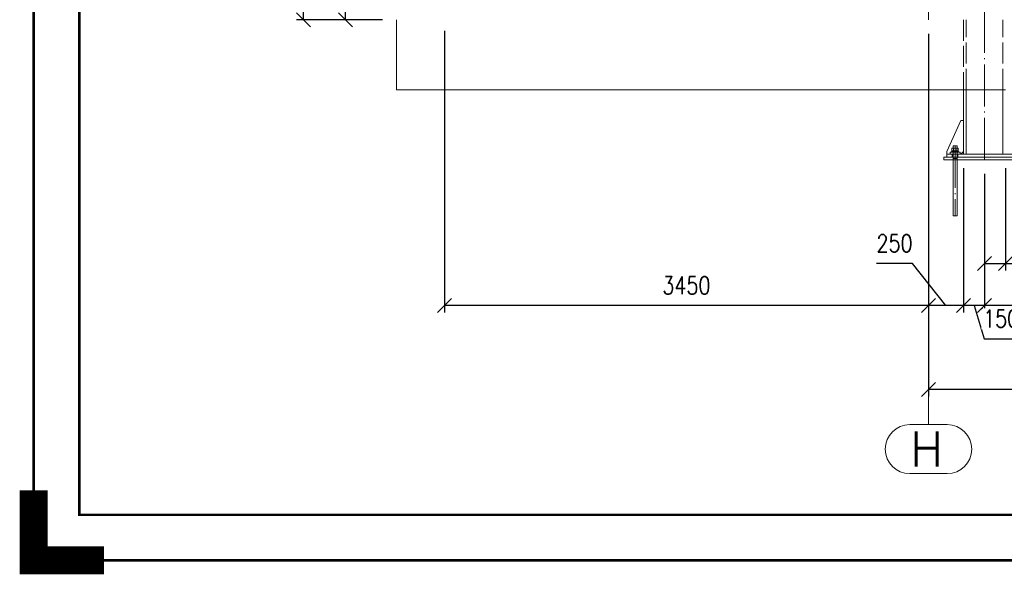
# Paper-space layout 'Layout1' of a CAD drawing. Extents: x -2 to 1380, y -36 to 422.
# Tile 1 of 58: x -2 to 138, y -2 to 77. Entities that reach past the tile are written whole.
import ezdxf
from ezdxf.enums import TextEntityAlignment as Align

# ---------------------------------------------------------------- set-up
doc = ezdxf.new("R2010")
doc.units = 0
for name, pattern in [('ACAD_ISO02W100', [15, 12, -3]), ('ACAD_ISO04W100', [30.5, 24, -3, 0.5, -3]), ('HP_01_CER_B', [8, 5, -1, 1, -1])]:
    doc.linetypes.add(name, pattern=pattern)
doc.layers.get('0').update_dxf_attribs({"linetype": 'CONTINUOUS'})
doc.layers.get('DEFPOINTS').update_dxf_attribs({"color": 132, "linetype": 'CONTINUOUS'})
doc.layers.add('RAMECEK_HP', color=251, linetype='CONTINUOUS')
for name, color, linetype, lineweight in [('SS_1.ET-HALA_TaO-DODAVKA_STAVEBNI', 9, 'CONTINUOUS', 13), ('SS_1.ET-HALA_TaO-PODLAHA', 9, 'CONTINUOUS', 13), ('SS_1.ET-HALA_TaO-PODLITI', 9, 'CONTINUOUS', 13), ('SS_1.ET-HALA_TaO-RASTR', 7, 'HP_01_CER_B', 13), ('SS_1.ET-HALA_TaO-SLOUP', 9, 'CONTINUOUS', 13), ('SS_1.ET-HALA_TaO-ZTUZENI_SVISLE', 9, 'CONTINUOUS', 13), ('SS_KOTY', 3, 'CONTINUOUS', 25)]:
    doc.layers.add(name, color=color, linetype=linetype, lineweight=lineweight)
doc.styles.add('ROMANS', font='romans.shx', dxfattribs={"width": 0.8})
doc.styles.add('romans.shx', font='romans.shx', dxfattribs={"height": 5})
doc.dimstyles.new('A-1_(2.5)_50AS', dxfattribs={"dimtxt": 2.5, "dimasz": 2, "dimexe": 1, "dimexo": 2, "dimgap": 0, "dimtad": 0, "dimdec": 1, "dimlfac": 50, "dimrnd": 1, "dimtxsty": 'ROMANS', "dimblk1": 'OBLIQUE', "dimblk2": 'OBLIQUE', "dimsah": 1, "dimcen": 2, "dimclrd": 256, "dimclre": 256, "dimclrt": 256, "dimadec": 1, "dimazin": 2, "dimtfac": 0.714286, "dimtdec": 1, "dimtmove": 0, "dimatfit": 3, "dimldrblk": 'OPEN', "dimfxl": 1, "dimtvp": 1.142857, "dimtfill": 1, "dimtolj": 1, "dimlwd": -1, "dimlwe": -1, "dimarcsym": 0})

# ---------------------------------------------------------------- blocks, each defined once
blk = doc.blocks.new('*U6')
at = {"layer": 'RAMECEK_HP', "lineweight": 35, "const_width": 0.35}
for points in [[(0, 420), (0, 0), (1188, 0), (1188, 420)], [(6.5, 413.5), (6.5, 6.5), (1181.5, 6.5), (1181.5, 413.5)]]:
    blk.add_lwpolyline(points, close=True, dxfattribs=at)
at = {"layer": 'RAMECEK_HP', "lineweight": 40, "const_width": 4}
blk.add_lwpolyline([(0, 10), (0, 0), (10, 0)], dxfattribs=at)
at = {"layer": 'DEFPOINTS', "style": 'ROMANS', "width": 0.8}
blk.add_attdef('TISK', text='', height=10, dxfattribs=at).set_placement((1188, -33), align=Align.RIGHT)
blk = doc.blocks.new('_Oblique')
at = {"color": 0, "linetype": 'ByBlock', "lineweight": -2}
blk.add_line((-0.5, -0.5), (0.5, 0.5), dxfattribs=at)
blk = doc.blocks.new('*D12')
at = {"layer": 'DEFPOINTS', "color": 0, "transparency": 16777216}
for p in [(207.63, 77.13, -219365.2), (135.53, 57.13, -219367.2), (135.53, 36.36)]:
    blk.add_point(p, dxfattribs=at)
at = {"layer": 'SS_KOTY', "transparency": 16777216}
for p, q in [((207.63, 75.13), (207.63, 35.36)), ((135.53, 55.13), (135.53, 35.36)), ((207.63, 36.36), (135.53, 36.36))]:
    blk.add_line(p, q, dxfattribs=at)
at = {"layer": 'SS_KOTY', "transparency": 16777216, "xscale": 2, "yscale": 2, "zscale": 2, "rotation": 180}
blk.add_blockref('_Oblique', (135.53, 36.36), dxfattribs=at)
at = {"layer": 'SS_KOTY', "transparency": 16777216, "xscale": 2, "yscale": 2, "zscale": 2}
blk.add_blockref('_Oblique', (207.63, 36.36), dxfattribs=at)
at = {"layer": 'SS_KOTY', "transparency": 16777216, "insert": (171.58, 39.22), "char_height": 2.5, "attachment_point": 5, "style": 'ROMANS', "bg_fill": 3, "box_fill_scale": 1.1, "bg_fill_color": 256, "bg_fill_true_color": 13158600, "bg_fill_transparency": 0}
blk.add_mtext('\\A1;3605', dxfattribs=at)
blk = doc.blocks.new('_OPEN')
at = {"color": 0, "linetype": 'ByBlock'}
for p, q in [((-1, 0.167), (0, 0)), ((0, 0), (-1, -0.167)), ((0, 0), (-1, 0))]:
    blk.add_line(p, q, dxfattribs=at)
blk = doc.blocks.new('*D13')
at = {"layer": 'DEFPOINTS', "color": 0, "transparency": 16777216}
for p in [(127.53, 77.13), (279.63, 57.13, -219367.2), (127.53, 24.36)]:
    blk.add_point(p, dxfattribs=at)
at = {"layer": 'SS_KOTY', "transparency": 16777216}
for p, q in [((127.53, 75.13), (127.53, 23.36)), ((279.63, 55.13), (279.63, 23.36)), ((279.63, 24.36), (127.53, 24.36))]:
    blk.add_line(p, q, dxfattribs=at)
at = {"layer": 'SS_KOTY', "transparency": 16777216, "xscale": 2, "yscale": 2, "zscale": 2, "rotation": 180}
blk.add_blockref('_Oblique', (127.53, 24.36), dxfattribs=at)
at = {"layer": 'SS_KOTY', "transparency": 16777216, "xscale": 2, "yscale": 2, "zscale": 2}
blk.add_blockref('_Oblique', (279.63, 24.36), dxfattribs=at)
at = {"layer": 'SS_KOTY', "transparency": 16777216, "insert": (203.58, 27.22), "char_height": 2.5, "attachment_point": 5, "style": 'ROMANS', "bg_fill": 3, "box_fill_scale": 1.1, "bg_fill_color": 256, "bg_fill_true_color": 13158600, "bg_fill_transparency": 0}
blk.add_mtext('\\A1;7605', dxfattribs=at)
blk = doc.blocks.new('*D16')
at = {"layer": 'DEFPOINTS', "color": 0, "transparency": 16777216}
for p in [(132.53, 57.93, -219364.2), (135.53, 57.13, -219367.2), (132.53, 36.36)]:
    blk.add_point(p, dxfattribs=at)
at = {"layer": 'SS_KOTY', "transparency": 16777216}
for p, q in [((132.53, 55.93), (132.53, 35.36)), ((135.53, 55.13), (135.53, 35.36)), ((135.53, 36.36), (132.53, 36.36)), ((134.03, 36.36), (135.46, 31.61)), ((135.46, 31.61), (140.32, 31.61))]:
    blk.add_line(p, q, dxfattribs=at)
at = {"layer": 'SS_KOTY', "transparency": 16777216, "xscale": 2, "yscale": 2, "zscale": 2, "rotation": 180}
blk.add_blockref('_Oblique', (132.53, 36.36), dxfattribs=at)
at = {"layer": 'SS_KOTY', "transparency": 16777216, "insert": (137.89, 34.47), "char_height": 2.5, "attachment_point": 5, "style": 'ROMANS', "bg_fill": 3, "box_fill_scale": 1.1, "bg_fill_color": 256, "bg_fill_true_color": 13158600, "bg_fill_transparency": 0}
blk.add_mtext('\\A1;150', dxfattribs=at)
at = {"layer": 'SS_KOTY', "transparency": 16777216, "xscale": 2, "yscale": 2, "zscale": 2}
blk.add_blockref('_Oblique', (135.53, 36.36), dxfattribs=at)
blk = doc.blocks.new('*D17')
at = {"layer": 'DEFPOINTS', "color": 0, "transparency": 16777216}
for p in [(138.53, 57.93, -219364.2), (135.53, 57.13, -219367.2), (138.53, 42.36)]:
    blk.add_point(p, dxfattribs=at)
at = {"layer": 'SS_KOTY', "transparency": 16777216}
for p, q in [((135.53, 55.13), (135.53, 41.36)), ((138.53, 55.93), (138.53, 41.36)), ((135.53, 42.36), (138.53, 42.36)), ((138.53, 42.36), (145.39, 42.36))]:
    blk.add_line(p, q, dxfattribs=at)
at = {"layer": 'SS_KOTY', "transparency": 16777216, "xscale": 2, "yscale": 2, "zscale": 2, "rotation": 180}
blk.add_blockref('_Oblique', (135.53, 42.36), dxfattribs=at)
at = {"layer": 'SS_KOTY', "transparency": 16777216, "xscale": 2, "yscale": 2, "zscale": 2}
blk.add_blockref('_Oblique', (138.53, 42.36), dxfattribs=at)
at = {"layer": 'SS_KOTY', "transparency": 16777216, "insert": (142.96, 45.22), "char_height": 2.5, "attachment_point": 5, "style": 'ROMANS', "bg_fill": 3, "box_fill_scale": 1.1, "bg_fill_color": 256, "bg_fill_true_color": 13158600, "bg_fill_transparency": 0}
blk.add_mtext('\\A1;150', dxfattribs=at)
blk = doc.blocks.new('*D18')
at = {"layer": 'DEFPOINTS', "color": 0, "transparency": 16777216}
for p in [(127.53, 77.13), (132.53, 57.93, -219364.2), (127.53, 36.36)]:
    blk.add_point(p, dxfattribs=at)
at = {"layer": 'SS_KOTY', "transparency": 16777216}
for p, q in [((127.53, 75.13), (127.53, 35.36)), ((132.53, 55.93), (132.53, 35.36)), ((125.27, 42.36), (120.12, 42.36)), ((130.03, 36.36), (125.27, 42.36)), ((132.53, 36.36), (127.53, 36.36))]:
    blk.add_line(p, q, dxfattribs=at)
at = {"layer": 'SS_KOTY', "transparency": 16777216, "xscale": 2, "yscale": 2, "zscale": 2, "rotation": 180}
blk.add_blockref('_Oblique', (127.53, 36.36), dxfattribs=at)
at = {"layer": 'SS_KOTY', "transparency": 16777216, "xscale": 2, "yscale": 2, "zscale": 2}
blk.add_blockref('_Oblique', (132.53, 36.36), dxfattribs=at)
at = {"layer": 'SS_KOTY', "transparency": 16777216, "insert": (122.7, 45.22), "char_height": 2.5, "attachment_point": 5, "style": 'ROMANS', "bg_fill": 3, "box_fill_scale": 1.1, "bg_fill_color": 256, "bg_fill_true_color": 13158600, "bg_fill_transparency": 0}
blk.add_mtext('\\A1;250', dxfattribs=at)
blk = doc.blocks.new('*D19')
at = {"layer": 'DEFPOINTS', "color": 0, "transparency": 16777216}
for p in [(58.53, 77.53, -219363.2), (127.53, 77.13), (58.53, 36.36)]:
    blk.add_point(p, dxfattribs=at)
at = {"layer": 'SS_KOTY', "transparency": 16777216}
for p, q in [((58.53, 75.53), (58.53, 35.36)), ((127.53, 75.13), (127.53, 35.36)), ((127.53, 36.36), (58.53, 36.36))]:
    blk.add_line(p, q, dxfattribs=at)
at = {"layer": 'SS_KOTY', "transparency": 16777216, "xscale": 2, "yscale": 2, "zscale": 2, "rotation": 180}
blk.add_blockref('_Oblique', (58.53, 36.36), dxfattribs=at)
at = {"layer": 'SS_KOTY', "transparency": 16777216, "xscale": 2, "yscale": 2, "zscale": 2}
blk.add_blockref('_Oblique', (127.53, 36.36), dxfattribs=at)
at = {"layer": 'SS_KOTY', "transparency": 16777216, "insert": (93.03, 39.22), "char_height": 2.5, "attachment_point": 5, "style": 'ROMANS', "bg_fill": 3, "box_fill_scale": 1.1, "bg_fill_color": 256, "bg_fill_true_color": 13158600, "bg_fill_transparency": 0}
blk.add_mtext('\\A1;3450', dxfattribs=at)
blk = doc.blocks.new('*D20')
at = {"layer": 'DEFPOINTS', "color": 0, "transparency": 16777216}
for p in [(38.45, 172.13), (57.53, 172.13, -219362.2), (51.71, 77.13, -219343.2)]:
    blk.add_point(p, dxfattribs=at)
at = {"layer": 'SS_KOTY', "transparency": 16777216}
for p, q in [((55.53, 172.13), (37.45, 172.13)), ((38.45, 77.13), (38.45, 172.13)), ((49.71, 77.13), (37.45, 77.13))]:
    blk.add_line(p, q, dxfattribs=at)
at = {"layer": 'SS_KOTY', "transparency": 16777216, "xscale": 2, "yscale": 2, "zscale": 2}
for p, rotation in [((38.45, 172.13), 90), ((38.45, 77.13), 270)]:
    blk.add_blockref('_Oblique', p, dxfattribs=dict(at, rotation=rotation))
at = {"layer": 'SS_KOTY', "transparency": 16777216, "insert": (35.59, 124.63), "char_height": 2.5, "attachment_point": 5, "rotation": 90, "style": 'ROMANS', "bg_fill": 3, "box_fill_scale": 1.1, "bg_fill_color": 256, "bg_fill_true_color": 13158600, "bg_fill_transparency": 0}
blk.add_mtext('\\A1;4750', dxfattribs=at)
blk = doc.blocks.new('*D21')
at = {"layer": 'DEFPOINTS', "color": 0, "transparency": 16777216}
for p in [(44.45, 91.13), (58.53, 91.13, -219363.2), (51.71, 77.13, -219343.2)]:
    blk.add_point(p, dxfattribs=at)
at = {"layer": 'SS_KOTY', "transparency": 16777216}
for p, q in [((56.53, 91.13), (43.45, 91.13)), ((44.45, 77.13), (44.45, 91.13)), ((49.71, 77.13), (43.45, 77.13))]:
    blk.add_line(p, q, dxfattribs=at)
at = {"layer": 'SS_KOTY', "transparency": 16777216, "xscale": 2, "yscale": 2, "zscale": 2}
for p, rotation in [((44.45, 91.13), 90), ((44.45, 77.13), 270)]:
    blk.add_blockref('_Oblique', p, dxfattribs=dict(at, rotation=rotation))
at = {"layer": 'SS_KOTY', "transparency": 16777216, "insert": (41.59, 84.13), "char_height": 2.5, "attachment_point": 5, "rotation": 90, "style": 'ROMANS', "bg_fill": 3, "box_fill_scale": 1.1, "bg_fill_color": 256, "bg_fill_true_color": 13158600, "bg_fill_transparency": 0}
blk.add_mtext('\\A1;700', dxfattribs=at)

psp = doc.layouts.get("Layout1")

# ---------------------------------------------------------------- linework, layer by layer
at = {"layer": 'SS_1.ET-HALA_TaO-RASTR', "linetype": 'Continuous', "ltscale": 0.25}
for p, q in [((130.2004, 19.3639), (124.8671, 19.3639)), ((124.8671, 12.3639), (130.2004, 12.3639))]:
    psp.add_line(p, q, dxfattribs=at)
for centre, start, end in [((124.8671, 15.8639), 90, 270), ((130.2004, 15.8639), 270, 90)]:
    psp.add_arc(centre, 3.5, start, end, dxfattribs=at)

# ---------------------------------------------------------------- block references
at = {"layer": 'RAMECEK_HP'}
psp.add_blockref('*U6', (0, 0), dxfattribs=at)

# ---------------------------------------------------------------- texts
at = {"layer": 'SS_1.ET-HALA_TaO-RASTR', "color": 7, "style": 'romans.shx'}
psp.add_text('H', height=5, dxfattribs=at).set_placement((124.9242, 13.3639))

# ---------------------------------------------------------------- next in the draw order: dimensions: what is measured, and where the dimension line sits
at = {"layer": 'SS_KOTY'}
dim = psp.add_linear_dim(base=(135.5337, 36.3639), p1=(207.6337, 77.1346, -219365.2), p2=(135.5337, 57.1346, -219367.2), dimstyle='A-1_(2.5)_50AS', dxfattribs=at)
dim.commit()
dim.dimension.update_dxf_attribs({"geometry": '*D12', "text_midpoint": (171.5837, 39.221)})

# ---------------------------------------------------------------- next in the draw order: dimensions: what is measured, and where the dimension line sits
dim = psp.add_linear_dim(base=(127.5337, 24.3639), p1=(279.6337, 57.1346, -219367.2), p2=(127.5337, 77.1346), dimstyle='A-1_(2.5)_50AS', dxfattribs=at)
dim.commit()
dim.dimension.update_dxf_attribs({"geometry": '*D13', "text_midpoint": (203.5837, 27.221)})

# ---------------------------------------------------------------- next in the draw order: linework, layer by layer
at = {"layer": 'SS_1.ET-HALA_TaO-RASTR', "linetype": 'ACAD_ISO04W100', "ltscale": 0.25}
psp.add_line((127.5337, 24.3639), (127.5337, 19.3639), dxfattribs=at)
at = {"layer": 'SS_1.ET-HALA_TaO-SLOUP', "color": 9, "linetype": 'ACAD_ISO02W100', "ltscale": 0.25}
psp.add_line((138.1537, 67.1346), (138.1537, 77.1346), dxfattribs=at)
at = {"layer": 'SS_1.ET-HALA_TaO-ZTUZENI_SVISLE', "color": 9, "linetype": 'ACAD_ISO04W100', "ltscale": 0.25}
psp.add_line((135.5337, 152.7346), (135.5337, 77.1346), dxfattribs=at)

# ---------------------------------------------------------------- next in the draw order: dimensions: what is measured, and where the dimension line sits
at = {"layer": 'SS_KOTY'}
dim = psp.add_linear_dim(base=(132.5337, 36.3639), p1=(135.5337, 57.1346, -219367.2), p2=(132.5337, 57.9347, -219364.2), dimstyle='A-1_(2.5)_50AS', override={"dimtmove": 1}, dxfattribs=at)
dim.commit()
dim.dimension.update_dxf_attribs({"geometry": '*D16', "text_midpoint": (135.4587, 34.471)})

# ---------------------------------------------------------------- next in the draw order: dimensions: what is measured, and where the dimension line sits
dim = psp.add_linear_dim(base=(127.5337, 36.3639), p1=(132.5337, 57.9347, -219364.2), p2=(127.5337, 77.1346), dimstyle='A-1_(2.5)_50AS', override={"dimtmove": 1}, dxfattribs=at)
dim.commit()
dim.dimension.update_dxf_attribs({"geometry": '*D18', "text_midpoint": (125.2667, 42.3639), "dimtype": 160})
dim = psp.add_linear_dim(base=(138.5337, 42.3639), p1=(135.5337, 57.1346, -219367.2), p2=(138.5337, 57.9347, -219364.2), dimstyle='A-1_(2.5)_50AS', dxfattribs=at)
dim.commit()
dim.dimension.update_dxf_attribs({"geometry": '*D17', "text_midpoint": (142.9623, 45.221)})

# ---------------------------------------------------------------- next in the draw order: linework, layer by layer
at = {"layer": 'SS_1.ET-HALA_TaO-DODAVKA_STAVEBNI', "color": 9, "linetype": 'Continuous', "ltscale": 0.25}
for p, q in [((131.0843, 59.1346), (131.0637, 59.1346)), ((131.0637, 59.1346), (131.0637, 58.7906)), ((131.1428, 59.1346), (131.0843, 59.1346)), ((131.2304, 59.1346), (131.1428, 59.1346)), ((131.3337, 59.1346), (131.2304, 59.1346)), ((131.4371, 59.1346), (131.3337, 59.1346)), ((131.5247, 59.1346), (131.4371, 59.1346)), ((131.5832, 59.1346), (131.5247, 59.1346)), ((131.6037, 59.1346), (131.5832, 59.1346)), ((131.6037, 58.7906), (131.6037, 59.1346)), ((130.8337, 58.3146), (130.8434, 58.3146)), ((130.8337, 58.2346), (130.8337, 58.3146)), ((130.8434, 58.3146), (130.8718, 58.3146)), ((130.8718, 58.3146), (130.918, 58.3146)), ((131.1077, 58.7906), (130.8817, 58.7906)), ((130.8817, 58.7906), (130.8817, 58.3146)), ((130.918, 58.3146), (130.9802, 58.3146)), ((130.9802, 58.3146), (131.056, 58.3146)), ((131.056, 58.3146), (131.1424, 58.3146)), ((131.5597, 58.7906), (131.1077, 58.7906)), ((131.1077, 58.3146), (131.1077, 58.7906)), ((131.1424, 58.3146), (131.2362, 58.3146)), ((131.2362, 58.3146), (131.3337, 58.3146)), ((131.3337, 58.3146), (131.4313, 58.3146)), ((131.4313, 58.3146), (131.5251, 58.3146)), ((131.5251, 58.3146), (131.6115, 58.3146)), ((131.7857, 58.7906), (131.5597, 58.7906)), ((131.5597, 58.7906), (131.5597, 58.3146)), ((131.6115, 58.3146), (131.6873, 58.3146)), ((131.6873, 58.3146), (131.7495, 58.3146)), ((131.7495, 58.3146), (131.7957, 58.3146)), ((131.7857, 58.3146), (131.7857, 58.7906)), ((131.7957, 58.3146), (131.8241, 58.3146)), ((131.8241, 58.3146), (131.8337, 58.3146)), ((131.8337, 58.2346), (131.8337, 58.3146)), ((131.0637, 57.1346), (131.0637, 49.1346)), ((131.6037, 49.1346), (131.6037, 57.1346)), ((131.0637, 49.1346), (131.0689, 49.1346)), ((131.0689, 49.1346), (131.0843, 49.1346)), ((131.0843, 49.1346), (131.1092, 49.1346)), ((131.1092, 49.1346), (131.1428, 49.1346)), ((131.1428, 49.1346), (131.1837, 49.1346)), ((131.1837, 49.1346), (131.2304, 49.1346)), ((131.2304, 49.1346), (131.2811, 49.1346)), ((131.2811, 49.1346), (131.3337, 49.1346)), ((131.3337, 49.1346), (131.3864, 49.1346)), ((131.3864, 49.1346), (131.4371, 49.1346)), ((131.4371, 49.1346), (131.4837, 49.1346)), ((131.4837, 49.1346), (131.5247, 49.1346)), ((131.5247, 49.1346), (131.5582, 49.1346)), ((131.5582, 49.1346), (131.5832, 49.1346)), ((131.5832, 49.1346), (131.5986, 49.1346)), ((131.5986, 49.1346), (131.6037, 49.1346))]:
    psp.add_line(p, q, dxfattribs=at)
at = {"layer": 'SS_1.ET-HALA_TaO-DODAVKA_STAVEBNI', "color": 9, "linetype": 'ACAD_ISO04W100', "ltscale": 0.25}
for p, q in [((131.3337, 59.1346), (131.3337, 49.1346)), ((130.8337, 58.4346), (131.8337, 58.4346)), ((131.0637, 57.3346), (131.6037, 57.3346))]:
    psp.add_line(p, q, dxfattribs=at)
at = {"layer": 'SS_1.ET-HALA_TaO-DODAVKA_STAVEBNI', "color": 9, "linetype": 'ACAD_ISO02W100', "ltscale": 0.25}
for p, q in [((131.0637, 58.2346), (131.0637, 57.5346)), ((131.6037, 57.5346), (131.6037, 58.2346)), ((131.0637, 57.5346), (131.0637, 57.1346)), ((131.6037, 57.1346), (131.6037, 57.5346))]:
    psp.add_line(p, q, dxfattribs=at)
at = {"layer": 'SS_1.ET-HALA_TaO-PODLITI', "ltscale": 0.25}
for p, q in [((141.3337, 57.5346), (129.7337, 57.5346)), ((129.7337, 57.5346), (129.7337, 57.1346)), ((129.7337, 57.1346), (141.3337, 57.1346))]:
    psp.add_line(p, q, dxfattribs=at)
at = {"layer": 'SS_1.ET-HALA_TaO-SLOUP', "color": 9, "linetype": 'ACAD_ISO04W100', "ltscale": 0.25}
psp.add_line((135.5337, 57.1346), (135.5337, 357.3446), dxfattribs=at)
at = {"layer": 'SS_1.ET-HALA_TaO-SLOUP', "color": 9, "linetype": 'ACAD_ISO02W100', "ltscale": 0.25}
for p, q in [((132.5337, 77.1346), (132.5337, 67.1346)), ((132.9137, 67.1346), (132.9137, 77.1346))]:
    psp.add_line(p, q, dxfattribs=at)
at = {"layer": 'SS_1.ET-HALA_TaO-SLOUP', "color": 5, "linetype": 'Continuous', "ltscale": 0.25}
for p, q in [((132.5337, 67.1346), (132.5337, 57.9347)), ((132.9137, 57.9347), (132.9137, 67.1346)), ((138.1537, 57.9347), (138.1537, 67.1346)), ((132.1337, 62.7346), (130.1337, 58.3346)), ((132.5337, 62.7346), (132.1337, 62.7346)), ((130.1337, 58.3346), (130.1337, 57.9346)), ((140.9337, 57.9346), (130.1337, 57.9346)), ((130.1337, 57.9346), (130.1337, 57.5346)), ((132.0337, 58.2346), (130.6337, 58.2346)), ((130.6337, 58.2346), (130.6337, 57.9346)), ((132.0337, 57.9346), (132.0337, 58.2346)), ((132.1337, 57.9346), (132.5337, 58.3346))]:
    psp.add_line(p, q, dxfattribs=at)
at = {"layer": 'SS_1.ET-HALA_TaO-SLOUP', "color": 3, "linetype": 'ACAD_ISO02W100', "ltscale": 0.25}
for p, q in [((130.9337, 57.9346), (130.9337, 57.5346)), ((131.0337, 58.2346), (131.0337, 57.9346)), ((131.6338, 57.9346), (131.6338, 58.2346)), ((131.7338, 57.5346), (131.7338, 57.9346))]:
    psp.add_line(p, q, dxfattribs=at)

# ---------------------------------------------------------------- next in the draw order: dimensions: what is measured, and where the dimension line sits
at = {"layer": 'SS_KOTY'}
dim = psp.add_linear_dim(base=(58.5337, 36.3639), p1=(127.5337, 77.1346), p2=(58.5337, 77.5346, -219363.2), dimstyle='A-1_(2.5)_50AS', override={"dimtmove": 1}, dxfattribs=at)
dim.commit()
dim.dimension.update_dxf_attribs({"geometry": '*D19', "text_midpoint": (93.0337, 39.221)})

# ---------------------------------------------------------------- next in the draw order: linework, layer by layer
at = {"layer": 'SS_1.ET-HALA_TaO-PODLAHA', "ltscale": 0.25}
psp.add_line((51.7126, 67.1346), (138.5337, 67.1346), dxfattribs=at)
at = {"layer": 'SS_1.ET-HALA_TaO-RASTR', "linetype": 'ACAD_ISO04W100', "ltscale": 0.25}
for p, q in [((127.5337, 77.1346), (127.5337, 373.1488)), ((127.5337, 49.1346), (127.5337, 44.1346)), ((127.5337, 44.1346), (127.5337, 24.3639))]:
    psp.add_line(p, q, dxfattribs=at)

# ---------------------------------------------------------------- next in the draw order: dimensions: what is measured, and where the dimension line sits
at = {"layer": 'SS_KOTY'}
dim = psp.add_linear_dim(base=(38.4499, 172.1346), p1=(51.7126, 77.1346, -219343.2), p2=(57.5338, 172.1346, -219362.2), angle=90, dimstyle='A-1_(2.5)_50AS', dxfattribs=at)
dim.commit()
dim.dimension.update_dxf_attribs({"geometry": '*D20', "text_midpoint": (35.5928, 124.6346)})

# ---------------------------------------------------------------- next in the draw order: dimensions: what is measured, and where the dimension line sits
dim = psp.add_linear_dim(base=(44.4499, 91.1346), p1=(51.7126, 77.1346, -219343.2), p2=(58.5337, 91.1346, -219363.2), angle=90, dimstyle='A-1_(2.5)_50AS', dxfattribs=at)
dim.commit()
dim.dimension.update_dxf_attribs({"geometry": '*D21', "text_midpoint": (41.5928, 84.1346)})

# ---------------------------------------------------------------- next in the draw order: linework, layer by layer
at = {"layer": 'SS_1.ET-HALA_TaO-PODLAHA', "ltscale": 0.25}
psp.add_line((51.7126, 77.1346), (51.7126, 67.1346), dxfattribs=at)

doc.saveas('drawing.dxf')
